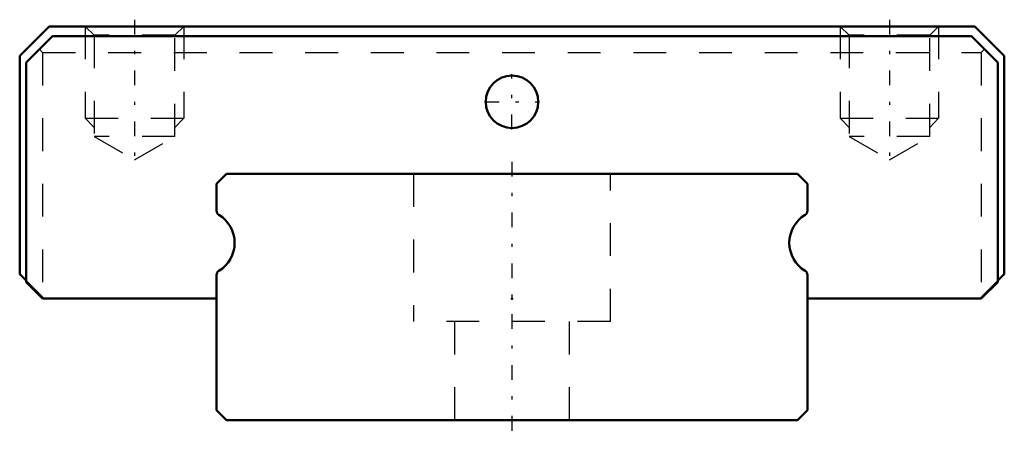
# Model space of a CAD drawing. Header units: millimetres. Extents: x -15 to 15, y -0.4 to 12.2.
import ezdxf

# ---------------------------------------------------------------- set-up
doc = ezdxf.new("R2010")
doc.units = ezdxf.units.MM
doc.linetypes.add('Center', pattern=[1.5, 0.45, -0.5, 0.05, -0.5])
doc.linetypes.add('Dashed', pattern=[2, 1, -1])
for name, color, linetype, lineweight in [('2d ConnectionPoints', 7, 'Continuous', 50), ('AM_0', 7, 'Continuous', 50), ('AM_5', 3, 'Continuous', 25), ('AM_7', 7, 'Center', 25), ('AM_9', 6, 'Dashed', 25)]:
    doc.layers.add(name, color=color, linetype=linetype, lineweight=lineweight)

# ---------------------------------------------------------------- blocks, each defined once
blk = doc.blocks.new('1_RSX9M1WNUU1_Slider_0_in_RSX9M1WNUUE140LMG100W44650001_2')
at = {"layer": 'AM_0'}
for p, q in [((-14.1, 12), (-15, 11.1)), ((14.1, 12), (-14.1, 12)), ((15, 11.1), (14.1, 12)), ((-14, 11.7), (-14.8, 10.9)), ((14, 11.7), (-14, 11.7)), ((14.8, 10.9), (14, 11.7)), ((-15, 11.1), (-15, 4.45)), ((15, 4.45), (15, 11.1)), ((-14.8, 10.9), (-14.8, 4.2)), ((14.8, 4.2), (14.8, 10.9)), ((-15, 4.45), (-14.8, 4.25)), ((-14.8, 4.2), (-14.3, 3.7)), ((14.3, 3.7), (14.8, 4.2)), ((14.8, 4.25), (15, 4.45)), ((-14.3, 3.7), (-9, 3.7)), ((9, 3.7), (14.3, 3.7))]:
    blk.add_line(p, q, dxfattribs=at)
blk.add_circle((0, 9.7), 0.8, dxfattribs=at)
at = {"layer": 'AM_5', "linetype": 'Dashed'}
for p, q in [((-13, 12), (-13, 9.2)), ((-10, 12), (-10, 9.2)), ((10, 12), (10, 9.2)), ((13, 12), (13, 9.2)), ((-12.729, 8.92), (-13, 9.2)), ((-13, 9.2), (-10, 9.2)), ((-10.271, 8.92), (-10, 9.2)), ((10.271, 8.92), (10, 9.2)), ((10, 9.2), (13, 9.2)), ((12.729, 8.92), (13, 9.2))]:
    blk.add_line(p, q, dxfattribs=at)
at = {"layer": 'AM_7'}
for p, q in [((-11.5, 12.203), (-11.5, 7.727)), ((11.5, 12.203), (11.5, 7.727)), ((0, 8.86), (0, 10.54)), ((-0.84, 9.7), (0.84, 9.7))]:
    blk.add_line(p, q, dxfattribs=at)
at = {"layer": 'AM_9'}
for p, q in [((-13, 12), (-12.729, 11.729)), ((-10.271, 11.729), (-10, 12)), ((10, 12), (10.271, 11.729)), ((12.729, 11.729), (13, 12)), ((-12.729, 11.729), (-12.729, 8.64)), ((-10.271, 11.729), (-12.729, 11.729)), ((-10.271, 8.64), (-10.271, 11.729)), ((10.271, 11.729), (10.271, 8.64)), ((12.729, 11.729), (10.271, 11.729)), ((12.729, 8.64), (12.729, 11.729)), ((-14.4, 11.3), (-14.3, 11.2)), ((-14.3, 11.2), (14.3, 11.2)), ((-14.3, 11.2), (-14.3, 3.7)), ((14.3, 11.2), (14.4, 11.3)), ((14.3, 11.2), (14.3, 3.7)), ((-12.729, 8.64), (-11.5, 7.93)), ((-10.271, 8.64), (-12.729, 8.64)), ((-11.5, 7.93), (-10.271, 8.64)), ((10.271, 8.64), (11.5, 7.93)), ((12.729, 8.64), (10.271, 8.64)), ((11.5, 7.93), (12.729, 8.64)), ((-14.8, 4.25), (-14.25, 3.7)), ((14.25, 3.7), (14.8, 4.25))]:
    blk.add_line(p, q, dxfattribs=at)
blk = doc.blocks.new('2_RSX9M1W14010_Track_0_in_RSX9M1WNUUE140LMG100W44650001_2')
at = {"layer": 'AM_0'}
for p, q in [((-8.7, 7.5), (-9, 7.2)), ((8.7, 7.5), (-8.7, 7.5)), ((9, 7.2), (8.7, 7.5)), ((-9, 7.2), (-9, 6.381)), ((9, 6.381), (9, 7.2)), ((-9, 4.419), (-9, 0.3)), ((9, 0.3), (9, 4.419)), ((8.7, 0), (9, 0.3)), ((-9, 0.3), (-8.7, 0)), ((-8.7, 0), (8.7, 0))]:
    blk.add_line(p, q, dxfattribs=at)
for centre, radius, start, end in [((-8.85, 6.381), 0.15, 180, 238.551), ((8.85, 6.381), 0.15, 301.449, 0), ((-9.45, 5.4), 1, 301.449, 58.551), ((9.45, 5.4), 1, 121.449, 238.551), ((-8.85, 4.419), 0.15, 121.449, 180), ((8.85, 4.419), 0.15, 360, 58.551)]:
    blk.add_arc(centre, radius, start, end, dxfattribs=at)
at = {"layer": 'AM_7'}
blk.add_line((0, 7.875), (0, -0.375), dxfattribs=at)
at = {"layer": 'AM_9'}
for p, q in [((-3, 7.5), (-3, 3)), ((3, 3), (3, 7.5)), ((3, 3), (-3, 3)), ((-1.75, 3), (-1.75, 0)), ((1.75, 0), (1.75, 3))]:
    blk.add_line(p, q, dxfattribs=at)

msp = doc.modelspace()

# ---------------------------------------------------------------- linework, layer by layer
at = {"layer": '2d ConnectionPoints'}
for p in [(0, 3.7), (0, 0), (0, 0)]:
    msp.add_point(p, dxfattribs=at)

# ---------------------------------------------------------------- block references
for name in ['1_RSX9M1WNUU1_Slider_0_in_RSX9M1WNUUE140LMG100W44650001_2', '2_RSX9M1W14010_Track_0_in_RSX9M1WNUUE140LMG100W44650001_2']:
    msp.add_blockref(name, (0, 0))

doc.saveas('drawing.dxf')
